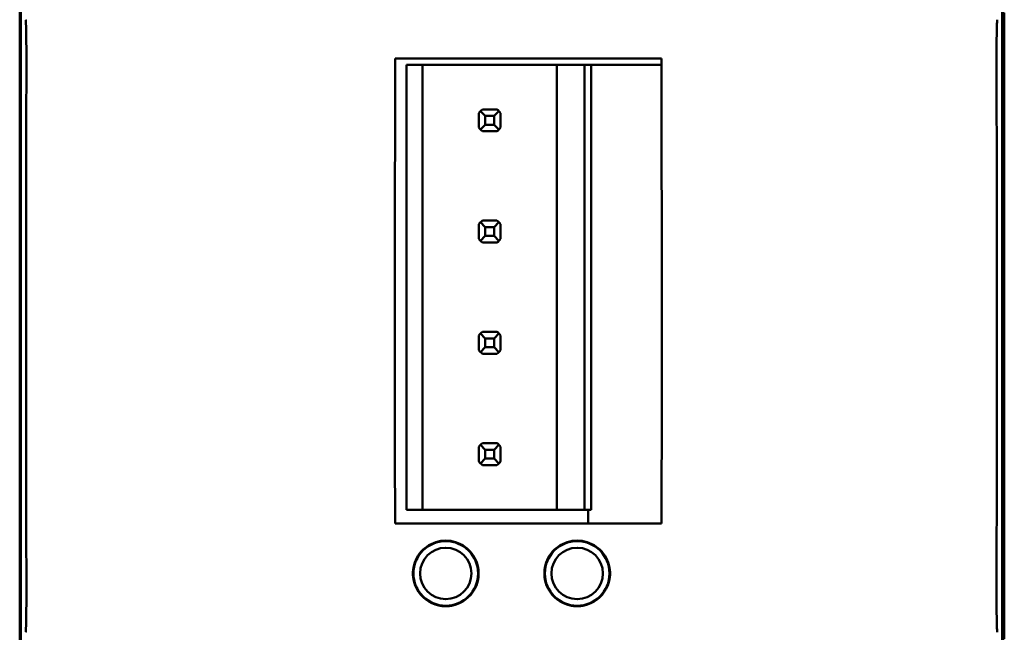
# Model space of a CAD drawing. Header units: millimetres. Extents: x 0 to 187, y 0 to 231.
# Tile 5 of 16: x 142 to 187, y 35 to 63. Entities that reach past the tile are written whole.
import ezdxf

# ---------------------------------------------------------------- set-up
doc = ezdxf.new("R2010")
doc.units = ezdxf.units.MM
doc.layers.add('Arêtes visibles(ISO)', color=7, linetype='Continuous', lineweight=50)

msp = doc.modelspace()

# ---------------------------------------------------------------- linework, layer by layer
at = {"layer": 'Arêtes visibles(ISO)'}
for p, q in [((142.359, 9.009), (142.359, 89.009)), ((187.259, 9.009), (187.259, 89.009)), ((142.409, 27.402), (142.409, 70.602)), ((187.209, 70.602), (187.209, 27.402)), ((187.309, 63.309), (187.309, 61.509)), ((159.502, 61.222), (171.655, 61.222)), ((187.259, 61.509), (187.309, 61.509)), ((187.309, 60.709), (187.309, 61.509)), ((160.746, 60.934), (160.016, 60.934)), ((160.016, 40.614), (160.016, 60.934)), ((160.746, 60.934), (166.876, 60.934)), ((160.746, 40.614), (160.746, 60.934)), ((168.136, 60.934), (166.876, 60.934)), ((166.876, 40.614), (166.876, 60.934)), ((168.273, 60.934), (168.136, 60.934)), ((168.136, 40.614), (168.136, 60.934)), ((168.273, 60.934), (171.655, 60.934)), ((168.446, 40.614), (168.446, 60.934)), ((187.309, 37.309), (187.309, 60.709)), ((163.484, 58.894), (164.147, 58.894)), ((163.316, 58.063), (163.316, 58.726)), ((163.616, 58.594), (163.392, 58.819)), ((164.016, 58.594), (163.616, 58.594)), ((163.616, 58.194), (163.616, 58.594)), ((164.24, 58.819), (164.016, 58.594)), ((164.016, 58.194), (164.016, 58.594)), ((164.316, 58.726), (164.316, 58.063)), ((163.392, 57.97), (163.616, 58.194)), ((163.616, 58.194), (164.016, 58.194)), ((164.016, 58.194), (164.24, 57.97)), ((164.147, 57.894), (163.484, 57.894)), ((163.316, 52.983), (163.316, 53.646)), ((163.392, 53.739), (163.616, 53.514)), ((163.484, 53.814), (164.147, 53.814)), ((164.016, 53.514), (163.616, 53.514)), ((163.616, 53.514), (163.616, 53.114)), ((164.016, 53.514), (164.24, 53.739)), ((164.016, 53.114), (164.016, 53.514)), ((164.316, 53.646), (164.316, 52.983)), ((163.616, 53.114), (163.392, 52.89)), ((164.016, 53.114), (163.616, 53.114)), ((164.24, 52.89), (164.016, 53.114)), ((164.147, 52.814), (163.484, 52.814)), ((163.316, 47.903), (163.316, 48.566)), ((163.616, 48.434), (163.392, 48.659)), ((163.484, 48.734), (164.147, 48.734)), ((164.24, 48.659), (164.016, 48.434)), ((164.316, 48.566), (164.316, 47.903)), ((164.016, 48.434), (163.616, 48.434)), ((163.616, 48.034), (163.616, 48.434)), ((164.016, 48.034), (164.016, 48.434)), ((163.392, 47.81), (163.616, 48.034)), ((164.147, 47.734), (163.484, 47.734)), ((163.616, 48.034), (164.016, 48.034)), ((164.016, 48.034), (164.24, 47.81)), ((163.484, 43.654), (164.147, 43.654)), ((163.316, 42.823), (163.316, 43.486)), ((163.392, 43.579), (163.616, 43.354)), ((164.016, 43.354), (163.616, 43.354)), ((163.616, 43.354), (163.616, 42.954)), ((164.016, 43.354), (164.24, 43.579)), ((164.016, 42.954), (164.016, 43.354)), ((164.316, 43.486), (164.316, 42.823)), ((163.616, 42.954), (163.392, 42.73)), ((164.016, 42.954), (163.616, 42.954)), ((164.24, 42.73), (164.016, 42.954)), ((164.147, 42.654), (163.484, 42.654)), ((160.746, 40.614), (160.016, 40.614)), ((166.876, 40.614), (160.746, 40.614)), ((168.136, 40.614), (166.876, 40.614)), ((168.446, 40.614), (168.136, 40.614)), ((168.316, 39.989), (168.316, 40.614)), ((171.662, 39.989), (159.496, 39.989)), ((161.536, 39.177), (161.809, 39.177)), ((161.809, 39.177), (162.081, 39.177)), ((167.536, 39.177), (167.809, 39.177)), ((167.809, 39.177), (168.081, 39.177)), ((187.309, 36.509), (187.309, 37.309)), ((187.309, 36.509), (187.259, 36.509)), ((187.309, 36.509), (187.309, 34.709)), ((161.536, 36.227), (161.809, 36.227)), ((161.809, 36.227), (162.081, 36.227)), ((167.536, 36.227), (167.809, 36.227)), ((167.809, 36.227), (168.081, 36.227))]:
    msp.add_line(p, q, dxfattribs=at)
at = {"layer": 'Arêtes visibles(ISO)', "flags": 128}
for points in [[(160.362, 37.306), (160.336, 37.418), (160.319, 37.531), (160.31, 37.643), (160.31, 37.754), (160.318, 37.866), (160.335, 37.979), (160.361, 38.091), (160.395, 38.203), (160.438, 38.311), (160.49, 38.416), (160.549, 38.516), (160.616, 38.61), (160.688, 38.698), (160.764, 38.778), (160.848, 38.853), (160.939, 38.923), (161.036, 38.987), (161.138, 39.043), (161.245, 39.092), (161.356, 39.131), (161.469, 39.162), (161.583, 39.184), (161.697, 39.197), (161.809, 39.202)], [(161.809, 39.202), (161.921, 39.197), (162.035, 39.184), (162.149, 39.162), (162.262, 39.131), (162.372, 39.092), (162.479, 39.043), (162.582, 38.987), (162.679, 38.923), (162.769, 38.853), (162.853, 38.778), (162.93, 38.698), (163.002, 38.61), (163.068, 38.516), (163.127, 38.416), (163.179, 38.311), (163.222, 38.203), (163.257, 38.091), (163.283, 37.979), (163.299, 37.866), (163.308, 37.754), (163.308, 37.643), (163.299, 37.531), (163.282, 37.418), (163.256, 37.306)], [(166.362, 37.306), (166.336, 37.418), (166.319, 37.531), (166.31, 37.643), (166.31, 37.754), (166.318, 37.866), (166.335, 37.979), (166.361, 38.091), (166.395, 38.203), (166.438, 38.311), (166.49, 38.416), (166.549, 38.516), (166.616, 38.61), (166.688, 38.698), (166.764, 38.778), (166.848, 38.853), (166.939, 38.923), (167.036, 38.987), (167.138, 39.043), (167.245, 39.092), (167.356, 39.131), (167.469, 39.162), (167.583, 39.184), (167.697, 39.197), (167.809, 39.202)], [(167.809, 39.202), (167.921, 39.197), (168.035, 39.184), (168.149, 39.162), (168.262, 39.131), (168.372, 39.092), (168.479, 39.043), (168.582, 38.987), (168.679, 38.923), (168.769, 38.853), (168.853, 38.778), (168.93, 38.698), (169.002, 38.61), (169.068, 38.516), (169.127, 38.416), (169.179, 38.311), (169.222, 38.203), (169.257, 38.091), (169.283, 37.979), (169.299, 37.866), (169.308, 37.754), (169.308, 37.643), (169.299, 37.531), (169.282, 37.418), (169.256, 37.306)], [(160.362, 37.306), (160.412, 37.155), (160.482, 37.005), (160.57, 36.859), (160.669, 36.726), (160.778, 36.612), (160.9, 36.508), (161.035, 36.417), (161.179, 36.34), (161.332, 36.28), (161.49, 36.236), (161.65, 36.21), (161.809, 36.202), (161.968, 36.21), (162.128, 36.236), (162.286, 36.28), (162.438, 36.34), (162.583, 36.417), (162.717, 36.508), (162.839, 36.612), (162.948, 36.726), (163.048, 36.859), (163.136, 37.005), (163.206, 37.155), (163.256, 37.306)], [(166.362, 37.306), (166.412, 37.155), (166.482, 37.005), (166.57, 36.859), (166.669, 36.726), (166.778, 36.612), (166.9, 36.508), (167.035, 36.417), (167.179, 36.34), (167.332, 36.28), (167.49, 36.236), (167.65, 36.21), (167.809, 36.202), (167.968, 36.21), (168.128, 36.236), (168.286, 36.28), (168.438, 36.34), (168.583, 36.417), (168.717, 36.508), (168.839, 36.612), (168.948, 36.726), (169.048, 36.859), (169.136, 37.005), (169.206, 37.155), (169.256, 37.306)]]:
    msp.add_lwpolyline(points, dxfattribs=at)
at = {"layer": 'Arêtes visibles(ISO)'}
for centre in [(161.809, 37.702), (167.809, 37.702)]:
    msp.add_circle(centre, 1.175, dxfattribs=at)
for centre, radius, start, end in [((163.816, 58.394), 0.6, 123.5573, 135), ((163.816, 58.394), 0.6, 45, 56.4427), ((163.816, 58.394), 0.6, 135, 146.4427), ((163.816, 58.394), 0.6, 33.5573, 45), ((163.816, 58.394), 0.6, 213.5573, 225), ((163.816, 58.394), 0.6, 315, 326.4427), ((163.816, 58.394), 0.6, 225, 236.4427), ((163.816, 58.394), 0.6, 303.5573, 315), ((163.816, 53.314), 0.6, 135, 146.4427), ((163.816, 53.314), 0.6, 123.5573, 135), ((163.816, 53.314), 0.6, 45, 56.4427), ((163.816, 53.314), 0.6, 33.5573, 45), ((163.816, 53.314), 0.6, 213.5573, 225), ((163.816, 53.314), 0.6, 225, 236.4427), ((163.816, 53.314), 0.6, 303.5573, 315), ((163.816, 53.314), 0.6, 315, 326.4427), ((163.816, 48.234), 0.6, 135, 146.4427), ((163.816, 48.234), 0.6, 123.5573, 135), ((163.816, 48.234), 0.6, 45, 56.4427), ((163.816, 48.234), 0.6, 33.5573, 45), ((163.816, 48.234), 0.6, 213.5573, 225), ((163.816, 48.234), 0.6, 225, 236.4427), ((163.816, 48.234), 0.6, 303.5573, 315), ((163.816, 48.234), 0.6, 315, 326.4427), ((163.816, 43.154), 0.6, 123.5573, 135), ((163.816, 43.154), 0.6, 45, 56.4427), ((163.816, 43.154), 0.6, 135, 146.4427), ((163.816, 43.154), 0.6, 33.5573, 45), ((163.816, 43.154), 0.6, 213.5573, 225), ((163.816, 43.154), 0.6, 225, 236.4427), ((163.816, 43.154), 0.6, 303.5573, 315), ((163.816, 43.154), 0.6, 315, 326.4427), ((161.809, 37.702), 1.475, 90, 270), ((161.809, 37.702), 1.475, 270, 90), ((167.809, 37.702), 1.475, 90, 270), ((167.809, 37.702), 1.475, 270, 90)]:
    msp.add_arc(centre, radius, start, end, dxfattribs=at)
for centre, major_axis, start_param, end_param in [((142.63, 60.99), (0, 2), 4.565665, 6.265732), ((186.988, 60.99), (0, -2), 3.159046, 4.859113), ((159.467, 60.99), (0, 2), 4.565665, 4.828546), ((171.69, 60.99), (0, -2), 4.596232, 4.859113), ((144.046, 49.002), (0, 80), 1.424072, 1.71752), ((160.883, 49.002), (0, 80), 1.424072, 1.683698), ((170.274, 49.002), (0, -80), 1.457895, 1.71752), ((185.572, 49.002), (0, -80), 1.424072, 1.71752), ((142.63, 37.013), (0, 2), 3.159046, 4.859113), ((186.988, 37.013), (0, -2), 4.565665, 6.265732)]:
    msp.add_ellipse(centre, major_axis=major_axis, ratio=0.017455, start_param=start_param, end_param=end_param, dxfattribs=at)

doc.saveas('drawing.dxf')
